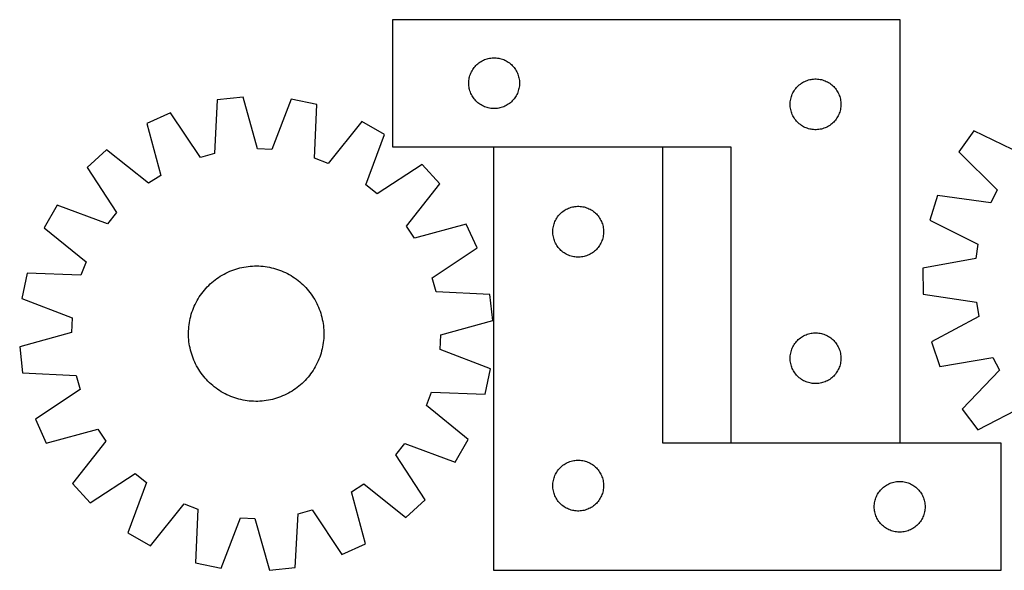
# Model space of a CAD drawing. Header units: millimetres. Extents: x 7 to 1493, y 7 to 332.
# Tile 2 of 3: x 308 to 890, y 7 to 332. Entities that reach past the tile are written whole.
import ezdxf

# ---------------------------------------------------------------- set-up
doc = ezdxf.new("R2010")
doc.units = ezdxf.units.MM
doc.layers.add('CUT', color=7, linetype='CONTINUOUS', true_color=0x000000)

msp = doc.modelspace()

# ---------------------------------------------------------------- linework, layer by layer
at = {"layer": 'CUT'}
for p, q in [((828.274896, 331.75373), (528.274896, 331.75373)), ((528.274896, 331.75373), (528.274896, 256.75373)), ((828.274896, 81.75373), (828.274896, 331.75373)), ((583.346761, 308.421068), (584.082612, 308.655978)), ((584.082612, 308.655978), (584.82958, 308.852695)), ((584.82958, 308.852695), (585.585685, 309.010699)), ((585.585685, 309.010699), (586.348921, 309.12957)), ((586.348921, 309.12957), (587.117264, 309.208993)), ((587.117264, 309.208993), (587.888678, 309.248757)), ((587.888678, 309.248757), (588.661115, 309.248757)), ((588.661115, 309.248757), (589.432528, 309.208993)), ((589.432528, 309.208993), (590.200872, 309.12957)), ((590.200872, 309.12957), (590.964108, 309.010699)), ((590.964108, 309.010699), (591.720212, 308.852695)), ((591.720212, 308.852695), (592.467181, 308.655978)), ((592.467181, 308.655978), (593.203032, 308.421068)), ((575.618263, 302.304173), (576.049471, 302.945046)), ((576.049471, 302.945046), (576.513099, 303.562872)), ((576.513099, 303.562872), (577.007917, 304.156012)), ((577.007917, 304.156012), (577.532614, 304.722892)), ((577.532614, 304.722892), (578.085796, 305.26201)), ((578.085796, 305.26201), (578.665999, 305.771936)), ((578.665999, 305.771936), (579.271682, 306.251318)), ((579.271682, 306.251318), (579.90124, 306.698885)), ((579.90124, 306.698885), (580.553004, 307.113449)), ((580.553004, 307.113449), (581.225245, 307.493912)), ((581.225245, 307.493912), (581.91618, 307.839264)), ((581.91618, 307.839264), (582.623978, 308.148589)), ((582.623978, 308.148589), (583.346761, 308.421068)), ((593.203032, 308.421068), (593.925815, 308.148589)), ((593.925815, 308.148589), (594.633612, 307.839264)), ((594.633612, 307.839264), (595.324547, 307.493912)), ((595.324547, 307.493912), (595.996788, 307.113449)), ((595.996788, 307.113449), (596.648552, 306.698885)), ((596.648552, 306.698885), (597.278111, 306.251318)), ((597.278111, 306.251318), (597.883794, 305.771936)), ((597.883794, 305.771936), (598.463996, 305.26201)), ((598.463996, 305.26201), (599.017179, 304.722892)), ((599.017179, 304.722892), (599.541875, 304.156012)), ((599.541875, 304.156012), (600.036693, 303.562872)), ((600.036693, 303.562872), (600.500321, 302.945046)), ((600.500321, 302.945046), (600.93153, 302.304173)), ((573.453578, 296.562088), (573.592061, 297.322011)), ((573.592061, 297.322011), (573.76948, 298.073797)), ((573.76948, 298.073797), (573.985366, 298.815452)), ((573.985366, 298.815452), (574.239144, 299.545011)), ((574.239144, 299.545011), (574.530143, 300.260538)), ((574.530143, 300.260538), (574.85759, 300.960137)), ((574.85759, 300.960137), (575.220618, 301.641951)), ((575.220618, 301.641951), (575.618263, 302.304173)), ((600.93153, 302.304173), (601.329175, 301.641951)), ((601.329175, 301.641951), (601.692203, 300.960137)), ((601.692203, 300.960137), (602.01965, 300.260538)), ((602.01965, 300.260538), (602.310649, 299.545011)), ((602.310649, 299.545011), (602.564427, 298.815452)), ((602.564427, 298.815452), (602.780312, 298.073797)), ((602.780312, 298.073797), (602.957732, 297.322011)), ((602.957732, 297.322011), (603.096215, 296.562088)), ((573.274896, 294.25373), (573.294785, 295.025911)), ((573.294785, 293.481548), (573.274896, 294.25373)), ((573.294785, 295.025911), (573.354398, 295.796045)), ((573.354398, 292.711415), (573.294785, 293.481548)), ((573.354398, 295.796045), (573.453578, 296.562088)), ((573.453578, 291.945371), (573.354398, 292.711415)), ((573.592061, 291.185449), (573.453578, 291.945371)), ((573.76948, 290.433663), (573.592061, 291.185449)), ((602.957732, 291.185449), (602.780312, 290.433663)), ((603.096215, 291.945371), (602.957732, 291.185449)), ((603.096215, 296.562088), (603.195394, 295.796045)), ((603.195394, 292.711415), (603.096215, 291.945371)), ((603.195394, 295.796045), (603.255008, 295.025911)), ((603.255008, 293.481548), (603.195394, 292.711415)), ((603.255008, 295.025911), (603.274896, 294.25373)), ((603.274896, 294.25373), (603.255008, 293.481548)), ((766.049471, 290.445046), (766.513099, 291.062872)), ((766.513099, 291.062872), (767.007917, 291.656012)), ((767.007917, 291.656012), (767.532614, 292.222892)), ((767.532614, 292.222892), (768.085796, 292.76201)), ((768.085796, 292.76201), (768.665999, 293.271936)), ((768.665999, 293.271936), (769.271682, 293.751318)), ((769.271682, 293.751318), (769.90124, 294.198885)), ((769.90124, 294.198885), (770.553004, 294.613449)), ((770.553004, 294.613449), (771.225245, 294.993912)), ((771.225245, 294.993912), (771.91618, 295.339264)), ((771.91618, 295.339264), (772.623978, 295.648589)), ((772.623978, 295.648589), (773.346761, 295.921068)), ((773.346761, 295.921068), (774.082612, 296.155978)), ((774.082612, 296.155978), (774.82958, 296.352695)), ((774.82958, 296.352695), (775.585685, 296.510699)), ((775.585685, 296.510699), (776.348921, 296.62957)), ((776.348921, 296.62957), (777.117264, 296.708993)), ((777.117264, 296.708993), (777.888678, 296.748757)), ((777.888678, 296.748757), (778.661115, 296.748757)), ((778.661115, 296.748757), (779.432528, 296.708993)), ((779.432528, 296.708993), (780.200872, 296.62957)), ((780.200872, 296.62957), (780.964108, 296.510699)), ((780.964108, 296.510699), (781.720212, 296.352695)), ((781.720212, 296.352695), (782.467181, 296.155978)), ((782.467181, 296.155978), (783.203032, 295.921068)), ((783.203032, 295.921068), (783.925815, 295.648589)), ((783.925815, 295.648589), (784.633612, 295.339264)), ((784.633612, 295.339264), (785.324547, 294.993912)), ((785.324547, 294.993912), (785.996788, 294.613449)), ((785.996788, 294.613449), (786.648552, 294.198885)), ((786.648552, 294.198885), (787.278111, 293.751318)), ((787.278111, 293.751318), (787.883794, 293.271936)), ((787.883794, 293.271936), (788.463996, 292.76201)), ((788.463996, 292.76201), (789.017179, 292.222892)), ((789.017179, 292.222892), (789.541875, 291.656012)), ((789.541875, 291.656012), (790.036693, 291.062872)), ((790.036693, 291.062872), (790.500321, 290.445046)), ((439.841693, 286.078267), (424.549735, 284.379278)), ((448.413588, 255.492365), (439.841693, 286.078267)), ((573.985366, 289.692007), (573.76948, 290.433663)), ((574.239144, 288.962448), (573.985366, 289.692007)), ((574.530143, 288.246921), (574.239144, 288.962448)), ((574.85759, 287.547323), (574.530143, 288.246921)), ((575.220618, 286.865509), (574.85759, 287.547323)), ((575.618263, 286.203287), (575.220618, 286.865509)), ((576.049471, 285.562413), (575.618263, 286.203287)), ((576.513099, 284.944588), (576.049471, 285.562413)), ((600.500321, 285.562413), (600.036693, 284.944588)), ((600.93153, 286.203287), (600.500321, 285.562413)), ((601.329175, 286.865509), (600.93153, 286.203287)), ((601.692203, 287.547323), (601.329175, 286.865509)), ((602.01965, 288.246921), (601.692203, 287.547323)), ((602.310649, 288.962448), (602.01965, 288.246921)), ((602.564427, 289.692007), (602.310649, 288.962448)), ((602.780312, 290.433663), (602.564427, 289.692007)), ((763.592061, 284.822011), (763.76948, 285.573797)), ((763.76948, 285.573797), (763.985366, 286.315452)), ((763.985366, 286.315452), (764.239144, 287.045011)), ((764.239144, 287.045011), (764.530143, 287.760538)), ((764.530143, 287.760538), (764.85759, 288.460137)), ((764.85759, 288.460137), (765.220618, 289.141951)), ((765.220618, 289.141951), (765.618263, 289.804173)), ((765.618263, 289.804173), (766.049471, 290.445046)), ((790.500321, 290.445046), (790.93153, 289.804173)), ((790.93153, 289.804173), (791.329175, 289.141951)), ((791.329175, 289.141951), (791.692203, 288.460137)), ((791.692203, 288.460137), (792.01965, 287.760538)), ((792.01965, 287.760538), (792.310649, 287.045011)), ((792.310649, 287.045011), (792.564427, 286.315452)), ((792.564427, 286.315452), (792.780312, 285.573797)), ((792.780312, 285.573797), (792.957732, 284.822011)), ((424.549735, 284.379278), (422.900404, 252.657764)), ((468.349785, 284.753683), (456.978691, 255.094401)), ((483.418317, 281.644042), (468.349785, 284.753683)), ((482.119111, 249.906259), (483.418317, 281.644042)), ((577.007917, 284.351448), (576.513099, 284.944588)), ((577.532614, 283.784567), (577.007917, 284.351448)), ((578.085796, 283.245449), (577.532614, 283.784567)), ((578.665999, 282.735523), (578.085796, 283.245449)), ((579.271682, 282.256141), (578.665999, 282.735523)), ((579.90124, 281.808575), (579.271682, 282.256141)), ((580.553004, 281.39401), (579.90124, 281.808575)), ((581.225245, 281.013548), (580.553004, 281.39401)), ((581.91618, 280.668196), (581.225245, 281.013548)), ((582.623978, 280.35887), (581.91618, 280.668196)), ((583.346761, 280.086391), (582.623978, 280.35887)), ((584.082612, 279.851482), (583.346761, 280.086391)), ((584.82958, 279.654764), (584.082612, 279.851482)), ((585.585685, 279.496761), (584.82958, 279.654764)), ((586.348921, 279.37789), (585.585685, 279.496761)), ((587.117264, 279.298467), (586.348921, 279.37789)), ((590.200872, 279.37789), (589.432528, 279.298467)), ((590.964108, 279.496761), (590.200872, 279.37789)), ((591.720212, 279.654764), (590.964108, 279.496761)), ((592.467181, 279.851482), (591.720212, 279.654764)), ((593.203032, 280.086391), (592.467181, 279.851482)), ((593.925815, 280.35887), (593.203032, 280.086391)), ((594.633612, 280.668196), (593.925815, 280.35887)), ((595.324547, 281.013548), (594.633612, 280.668196)), ((595.996788, 281.39401), (595.324547, 281.013548)), ((596.648552, 281.808575), (595.996788, 281.39401)), ((597.278111, 282.256141), (596.648552, 281.808575)), ((597.883794, 282.735523), (597.278111, 282.256141)), ((598.463996, 283.245449), (597.883794, 282.735523)), ((599.017179, 283.784567), (598.463996, 283.245449)), ((599.541875, 284.351448), (599.017179, 283.784567)), ((600.036693, 284.944588), (599.541875, 284.351448)), ((763.274896, 281.75373), (763.294785, 282.525911)), ((763.294785, 280.981548), (763.274896, 281.75373)), ((763.294785, 282.525911), (763.354398, 283.296045)), ((763.354398, 280.211415), (763.294785, 280.981548)), ((763.354398, 283.296045), (763.453578, 284.062088)), ((763.453578, 279.445371), (763.354398, 280.211415)), ((763.453578, 284.062088), (763.592061, 284.822011)), ((763.592061, 278.685449), (763.453578, 279.445371)), ((792.957732, 284.822011), (793.096215, 284.062088)), ((793.096215, 279.445371), (792.957732, 278.685449)), ((793.096215, 284.062088), (793.195394, 283.296045)), ((793.195394, 280.211415), (793.096215, 279.445371)), ((793.195394, 283.296045), (793.255008, 282.525911)), ((793.255008, 280.981548), (793.195394, 280.211415)), ((793.255008, 282.525911), (793.274896, 281.75373)), ((793.274896, 281.75373), (793.255008, 280.981548)), ((397.027609, 276.829548), (383.009109, 270.488239)), ((414.631529, 250.389488), (397.027609, 276.829548)), ((587.888678, 279.258703), (587.117264, 279.298467)), ((588.661115, 279.258703), (587.888678, 279.258703)), ((589.432528, 279.298467), (588.661115, 279.258703)), ((763.76948, 277.933663), (763.592061, 278.685449)), ((763.985366, 277.192007), (763.76948, 277.933663)), ((764.239144, 276.462448), (763.985366, 277.192007)), ((764.530143, 275.746921), (764.239144, 276.462448)), ((764.85759, 275.047323), (764.530143, 275.746921)), ((765.220618, 274.365509), (764.85759, 275.047323)), ((765.618263, 273.703287), (765.220618, 274.365509)), ((766.049471, 273.062413), (765.618263, 273.703287)), ((790.93153, 273.703287), (790.500321, 273.062413)), ((791.329175, 274.365509), (790.93153, 273.703287)), ((791.692203, 275.047323), (791.329175, 274.365509)), ((792.01965, 275.746921), (791.692203, 275.047323)), ((792.310649, 276.462448), (792.01965, 275.746921)), ((792.564427, 277.192007), (792.310649, 276.462448)), ((792.780312, 277.933663), (792.564427, 277.192007)), ((792.957732, 278.685449), (792.780312, 277.933663)), ((383.009109, 270.488239), (391.242989, 239.809615)), ((510.121805, 271.574802), (490.14203, 246.881011)), ((523.491899, 263.960925), (510.121805, 271.574802)), ((766.513099, 272.444588), (766.049471, 273.062413)), ((767.007917, 271.851448), (766.513099, 272.444588)), ((767.532614, 271.284567), (767.007917, 271.851448)), ((768.085796, 270.745449), (767.532614, 271.284567)), ((768.665999, 270.235523), (768.085796, 270.745449)), ((769.271682, 269.756141), (768.665999, 270.235523)), ((769.90124, 269.308575), (769.271682, 269.756141)), ((770.553004, 268.89401), (769.90124, 269.308575)), ((771.225245, 268.513548), (770.553004, 268.89401)), ((771.91618, 268.168196), (771.225245, 268.513548)), ((772.623978, 267.85887), (771.91618, 268.168196)), ((773.346761, 267.586391), (772.623978, 267.85887)), ((783.925815, 267.85887), (783.203032, 267.586391)), ((784.633612, 268.168196), (783.925815, 267.85887)), ((785.324547, 268.513548), (784.633612, 268.168196)), ((785.996788, 268.89401), (785.324547, 268.513548)), ((786.648552, 269.308575), (785.996788, 268.89401)), ((787.278111, 269.756141), (786.648552, 269.308575)), ((787.883794, 270.235523), (787.278111, 269.756141)), ((788.463996, 270.745449), (787.883794, 270.235523)), ((789.017179, 271.284567), (788.463996, 270.745449)), ((789.541875, 271.851448), (789.017179, 271.284567)), ((790.036693, 272.444588), (789.541875, 271.851448)), ((790.500321, 273.062413), (790.036693, 272.444588)), ((512.448766, 234.177978), (523.491899, 263.960925)), ((774.082612, 267.351482), (773.346761, 267.586391)), ((774.82958, 267.154764), (774.082612, 267.351482)), ((775.585685, 266.996761), (774.82958, 267.154764)), ((776.348921, 266.87789), (775.585685, 266.996761)), ((777.117264, 266.798467), (776.348921, 266.87789)), ((777.888678, 266.758703), (777.117264, 266.798467)), ((778.661115, 266.758703), (777.888678, 266.758703)), ((779.432528, 266.798467), (778.661115, 266.758703)), ((780.200872, 266.87789), (779.432528, 266.798467)), ((780.964108, 266.996761), (780.200872, 266.87789)), ((781.720212, 267.154764), (780.964108, 266.996761)), ((782.467181, 267.351482), (781.720212, 267.154764)), ((783.203032, 267.586391), (782.467181, 267.351482)), ((871.789024, 266.182939), (862.918728, 253.611208)), ((900.365394, 252.313339), (871.789024, 266.182939)), ((528.274896, 256.75373), (728.274896, 256.75373)), ((687.982055, 256.519837), (587.982055, 256.519837)), ((587.982055, 256.519837), (587.982055, 6.519837)), ((687.982055, 81.519837), (687.982055, 256.519837)), ((728.274896, 256.75373), (728.274896, 81.75373)), ((359.167007, 254.803214), (347.794193, 244.440316)), ((384.079758, 235.097134), (359.167007, 254.803214)), ((422.900404, 252.657764), (414.631529, 250.389488)), ((456.978691, 255.094401), (448.413588, 255.492365)), ((862.918728, 253.611208), (885.566146, 231.338597)), ((347.794193, 244.440316), (365.105295, 217.80762)), ((490.14203, 246.881011), (482.119111, 249.906259)), ((545.776859, 246.132678), (519.144163, 228.821577)), ((556.139757, 234.759865), (545.776859, 246.132678)), ((391.242989, 239.809615), (384.079758, 235.097134)), ((519.144163, 228.821577), (512.448766, 234.177978)), ((536.433676, 209.847114), (556.139757, 234.759865)), ((850.316055, 228.00577), (845.764782, 213.308272)), ((881.779741, 223.645581), (850.316055, 228.00577)), ((885.566146, 231.338597), (881.779741, 223.645581)), ((329.965946, 222.155356), (322.352069, 208.785262)), ((359.748894, 211.112223), (329.965946, 222.155356)), ((634.536739, 221.118803), (635.292843, 221.276806)), ((635.292843, 221.276806), (636.056079, 221.395677)), ((636.056079, 221.395677), (636.824423, 221.4751)), ((636.824423, 221.4751), (637.595836, 221.514864)), ((637.595836, 221.514864), (638.368273, 221.514864)), ((638.368273, 221.514864), (639.139687, 221.4751)), ((639.139687, 221.4751), (639.90803, 221.395677)), ((639.90803, 221.395677), (640.671266, 221.276806)), ((640.671266, 221.276806), (641.427371, 221.118803)), ((365.105295, 217.80762), (359.748894, 211.112223)), ((625.75663, 215.211154), (626.220258, 215.828979)), ((626.220258, 215.828979), (626.715076, 216.422119)), ((626.715076, 216.422119), (627.239772, 216.988999)), ((627.239772, 216.988999), (627.792955, 217.528118)), ((627.792955, 217.528118), (628.373157, 218.038044)), ((628.373157, 218.038044), (628.978841, 218.517426)), ((628.978841, 218.517426), (629.608399, 218.964992)), ((629.608399, 218.964992), (630.260163, 219.379557)), ((630.260163, 219.379557), (630.932404, 219.760019)), ((630.932404, 219.760019), (631.623339, 220.105371)), ((631.623339, 220.105371), (632.331136, 220.414697)), ((632.331136, 220.414697), (633.053919, 220.687176)), ((633.053919, 220.687176), (633.78977, 220.922085)), ((633.78977, 220.922085), (634.536739, 221.118803)), ((641.427371, 221.118803), (642.174339, 220.922085)), ((642.174339, 220.922085), (642.910191, 220.687176)), ((642.910191, 220.687176), (643.632973, 220.414697)), ((643.632973, 220.414697), (644.340771, 220.105371)), ((644.340771, 220.105371), (645.031706, 219.760019)), ((645.031706, 219.760019), (645.703947, 219.379557)), ((645.703947, 219.379557), (646.355711, 218.964992)), ((646.355711, 218.964992), (646.985269, 218.517426)), ((646.985269, 218.517426), (647.590952, 218.038044)), ((647.590952, 218.038044), (648.171155, 217.528118)), ((648.171155, 217.528118), (648.724338, 216.988999)), ((648.724338, 216.988999), (649.249034, 216.422119)), ((649.249034, 216.422119), (649.743852, 215.828979)), ((649.743852, 215.828979), (650.20748, 215.211154)), ((541.146158, 202.683882), (536.433676, 209.847114)), ((571.824782, 210.917763), (541.146158, 202.683882)), ((578.166091, 196.899263), (571.824782, 210.917763)), ((623.160736, 208.828196), (623.29922, 209.588118)), ((623.29922, 209.588118), (623.476639, 210.339904)), ((623.476639, 210.339904), (623.692524, 211.08156)), ((623.692524, 211.08156), (623.946302, 211.811118)), ((623.946302, 211.811118), (624.237301, 212.526646)), ((624.237301, 212.526646), (624.564749, 213.226244)), ((624.564749, 213.226244), (624.927776, 213.908058)), ((624.927776, 213.908058), (625.325421, 214.57028)), ((625.325421, 214.57028), (625.75663, 215.211154)), ((650.20748, 215.211154), (650.638688, 214.57028)), ((650.638688, 214.57028), (651.036333, 213.908058)), ((651.036333, 213.908058), (651.399361, 213.226244)), ((651.399361, 213.226244), (651.726808, 212.526646)), ((651.726808, 212.526646), (652.017807, 211.811118)), ((652.017807, 211.811118), (652.271585, 211.08156)), ((652.271585, 211.08156), (652.487471, 210.339904)), ((652.487471, 210.339904), (652.66489, 209.588118)), ((652.66489, 209.588118), (652.803373, 208.828196)), ((845.764782, 213.308272), (874.186372, 199.124197)), ((322.352069, 208.785262), (347.045861, 188.805488)), ((622.982055, 206.519837), (623.001943, 207.292018)), ((623.001943, 205.747656), (622.982055, 206.519837)), ((623.001943, 207.292018), (623.061557, 208.062152)), ((623.061557, 204.977522), (623.001943, 205.747656)), ((623.061557, 208.062152), (623.160736, 208.828196)), ((623.160736, 204.211478), (623.061557, 204.977522)), ((623.29922, 203.451556), (623.160736, 204.211478)), ((652.803373, 204.211478), (652.66489, 203.451556)), ((652.803373, 208.828196), (652.902553, 208.062152)), ((652.902553, 204.977522), (652.803373, 204.211478)), ((652.902553, 208.062152), (652.962166, 207.292018)), ((652.962166, 205.747656), (652.902553, 204.977522)), ((652.962166, 207.292018), (652.982055, 206.519837)), ((652.982055, 206.519837), (652.962166, 205.747656)), ((623.476639, 202.69977), (623.29922, 203.451556)), ((623.692524, 201.958115), (623.476639, 202.69977)), ((623.946302, 201.228556), (623.692524, 201.958115)), ((624.237301, 200.513029), (623.946302, 201.228556)), ((624.564749, 199.81343), (624.237301, 200.513029)), ((624.927776, 199.131616), (624.564749, 199.81343)), ((625.325421, 198.469394), (624.927776, 199.131616)), ((625.75663, 197.828521), (625.325421, 198.469394)), ((650.638688, 198.469394), (650.20748, 197.828521)), ((651.036333, 199.131616), (650.638688, 198.469394)), ((651.399361, 199.81343), (651.036333, 199.131616)), ((651.726808, 200.513029), (651.399361, 199.81343)), ((652.017807, 201.228556), (651.726808, 200.513029)), ((652.271585, 201.958115), (652.017807, 201.228556)), ((652.487471, 202.69977), (652.271585, 201.958115)), ((652.66489, 203.451556), (652.487471, 202.69977)), ((874.186372, 199.124197), (872.962559, 190.63764)), ((551.726031, 179.295343), (578.166091, 196.899263)), ((626.220258, 197.210695), (625.75663, 197.828521)), ((626.715076, 196.617555), (626.220258, 197.210695)), ((627.239772, 196.050675), (626.715076, 196.617555)), ((627.792955, 195.511557), (627.239772, 196.050675)), ((628.373157, 195.00163), (627.792955, 195.511557)), ((628.978841, 194.522248), (628.373157, 195.00163)), ((629.608399, 194.074682), (628.978841, 194.522248)), ((630.260163, 193.660118), (629.608399, 194.074682)), ((630.932404, 193.279655), (630.260163, 193.660118)), ((631.623339, 192.934303), (630.932404, 193.279655)), ((632.331136, 192.624978), (631.623339, 192.934303)), ((633.053919, 192.352499), (632.331136, 192.624978)), ((633.78977, 192.117589), (633.053919, 192.352499)), ((634.536739, 191.920872), (633.78977, 192.117589)), ((642.174339, 192.117589), (641.427371, 191.920872)), ((642.910191, 192.352499), (642.174339, 192.117589)), ((643.632973, 192.624978), (642.910191, 192.352499)), ((644.340771, 192.934303), (643.632973, 192.624978)), ((645.031706, 193.279655), (644.340771, 192.934303)), ((645.703947, 193.660118), (645.031706, 193.279655)), ((646.355711, 194.074682), (645.703947, 193.660118)), ((646.985269, 194.522248), (646.355711, 194.074682)), ((647.590952, 195.00163), (646.985269, 194.522248)), ((648.171155, 195.511557), (647.590952, 195.00163)), ((648.724338, 196.050675), (648.171155, 195.511557)), ((649.249034, 196.617555), (648.724338, 196.050675)), ((649.743852, 197.210695), (649.249034, 196.617555)), ((650.20748, 197.828521), (649.743852, 197.210695)), ((347.045861, 188.805488), (344.020612, 180.782568)), ((445.405989, 186.233194), (446.661571, 186.283398)), ((446.661571, 186.283398), (447.91811, 186.294139)), ((447.91811, 186.294139), (449.174367, 186.265406)), ((449.174367, 186.265406), (450.429102, 186.197227)), ((635.292843, 191.762868), (634.536739, 191.920872)), ((636.056079, 191.643997), (635.292843, 191.762868)), ((636.824423, 191.564574), (636.056079, 191.643997)), ((637.595836, 191.52481), (636.824423, 191.564574)), ((638.368273, 191.52481), (637.595836, 191.52481)), ((639.139687, 191.564574), (638.368273, 191.52481)), ((639.90803, 191.643997), (639.139687, 191.564574)), ((640.671266, 191.762868), (639.90803, 191.643997)), ((641.427371, 191.920872), (640.671266, 191.762868)), ((872.962559, 190.63764), (841.691443, 185.061613)), ((312.28283, 182.081775), (309.173189, 167.013242)), ((344.020612, 180.782568), (312.28283, 182.081775)), ((426.441003, 180.220878), (427.517092, 180.869754)), ((427.517092, 180.869754), (428.613031, 181.484509)), ((428.613031, 181.484509), (429.72774, 182.064536)), ((429.72774, 182.064536), (430.860118, 182.609263)), ((430.860118, 182.609263), (432.009047, 183.118153)), ((432.009047, 183.118153), (433.173394, 183.590703)), ((433.173394, 183.590703), (434.352009, 184.026446)), ((434.352009, 184.026446), (435.54373, 184.424953)), ((435.54373, 184.424953), (436.74738, 184.785831)), ((436.74738, 184.785831), (437.961772, 185.108723)), ((437.961772, 185.108723), (439.185707, 185.393311)), ((439.185707, 185.393311), (440.417977, 185.639314)), ((440.417977, 185.639314), (441.657366, 185.846489)), ((441.657366, 185.846489), (442.902651, 186.014631)), ((442.902651, 186.014631), (444.152603, 186.143575)), ((444.152603, 186.143575), (445.405989, 186.233194)), ((450.429102, 186.197227), (451.681075, 186.089669)), ((451.681075, 186.089669), (452.929053, 185.942839)), ((452.929053, 185.942839), (454.171803, 185.756882)), ((454.171803, 185.756882), (455.408098, 185.531981)), ((455.408098, 185.531981), (456.636719, 185.268357)), ((456.636719, 185.268357), (457.856453, 184.966272)), ((457.856453, 184.966272), (459.066097, 184.626023)), ((459.066097, 184.626023), (460.264456, 184.247947)), ((460.264456, 184.247947), (461.450348, 183.832415)), ((461.450348, 183.832415), (462.622603, 183.379839)), ((462.622603, 183.379839), (463.780064, 182.890664)), ((463.780064, 182.890664), (464.921588, 182.365374)), ((464.921588, 182.365374), (466.046049, 181.804488)), ((466.046049, 181.804488), (467.152337, 181.208557)), ((467.152337, 181.208557), (468.239361, 180.578172)), ((468.239361, 180.578172), (469.306048, 179.913953)), ((841.691443, 185.061613), (841.904701, 169.677041)), ((418.669766, 173.885126), (419.550679, 174.781228)), ((419.550679, 174.781228), (420.459304, 175.649219)), ((420.459304, 175.649219), (421.394745, 176.48824)), ((421.394745, 176.48824), (422.356079, 177.297464)), ((422.356079, 177.297464), (423.342356, 178.076093)), ((423.342356, 178.076093), (424.352605, 178.823358)), ((424.352605, 178.823358), (425.385827, 179.538522)), ((425.385827, 179.538522), (426.441003, 180.220878)), ((469.306048, 179.913953), (470.351345, 179.216557)), ((470.351345, 179.216557), (471.37422, 178.486671)), ((471.37422, 178.486671), (472.373664, 177.725016)), ((472.373664, 177.725016), (473.348691, 176.932344)), ((473.348691, 176.932344), (474.298338, 176.109436)), ((474.298338, 176.109436), (475.221669, 175.257106)), ((475.221669, 175.257106), (476.117771, 174.376193)), ((553.994307, 171.026468), (551.726031, 179.295343)), ((414.012918, 167.969505), (414.710315, 169.014802)), ((414.710315, 169.014802), (415.440201, 170.037677)), ((415.440201, 170.037677), (416.201855, 171.037121)), ((416.201855, 171.037121), (416.994528, 172.012148)), ((416.994528, 172.012148), (417.817435, 172.961795)), ((417.817435, 172.961795), (418.669766, 173.885126)), ((476.117771, 174.376193), (476.985761, 173.467568)), ((476.985761, 173.467568), (477.824783, 172.532127)), ((477.824783, 172.532127), (478.634007, 171.570793)), ((478.634007, 171.570793), (479.412636, 170.584515)), ((479.412636, 170.584515), (480.159901, 169.574267)), ((480.159901, 169.574267), (480.875065, 168.541045)), ((585.715821, 169.377137), (553.994307, 171.026468)), ((587.41481, 154.085179), (585.715821, 169.377137)), ((841.904701, 169.677041), (873.31836, 164.969938)), ((309.173189, 167.013242), (338.832471, 155.642148)), ((411.036208, 162.443521), (411.561497, 163.585045)), ((411.561497, 163.585045), (412.122384, 164.709506)), ((412.122384, 164.709506), (412.718314, 165.815794)), ((412.718314, 165.815794), (413.3487, 166.902818)), ((413.3487, 166.902818), (414.012918, 167.969505)), ((480.875065, 168.541045), (481.557421, 167.485869)), ((481.557421, 167.485869), (482.206297, 166.40978)), ((482.206297, 166.40978), (482.821052, 165.31384)), ((482.821052, 165.31384), (483.401079, 164.199132)), ((483.401079, 164.199132), (483.945806, 163.066754)), ((483.945806, 163.066754), (484.454696, 161.917825)), ((873.31836, 164.969938), (874.776935, 156.520564)), ((408.9606, 156.51991), (409.300848, 157.729554)), ((409.300848, 157.729554), (409.678925, 158.927913)), ((409.678925, 158.927913), (410.094457, 160.113805)), ((410.094457, 160.113805), (410.547033, 161.28606)), ((410.547033, 161.28606), (411.036208, 162.443521)), ((484.454696, 161.917825), (484.927245, 160.753478)), ((484.927245, 160.753478), (485.362989, 159.574863)), ((485.362989, 159.574863), (485.761496, 158.383142)), ((485.761496, 158.383142), (486.122374, 157.179492)), ((486.122374, 157.179492), (486.445266, 155.9651)), ((338.832471, 155.642148), (338.434506, 147.077045)), ((407.837202, 150.344533), (407.984032, 151.59251)), ((407.984032, 151.59251), (408.16999, 152.83526)), ((408.16999, 152.83526), (408.394891, 154.071555)), ((408.394891, 154.071555), (408.658514, 155.300176)), ((408.658514, 155.300176), (408.9606, 156.51991)), ((486.445266, 155.9651), (486.729854, 154.741165)), ((486.729854, 154.741165), (486.975857, 153.508895)), ((486.975857, 153.508895), (487.183032, 152.269506)), ((487.183032, 152.269506), (487.351174, 151.024221)), ((556.828908, 145.513284), (587.41481, 154.085179)), ((874.776935, 156.520564), (846.759424, 141.554141)), ((338.434506, 147.077045), (307.848605, 138.50515)), ((407.632733, 146.581568), (407.661466, 147.837824)), ((407.643474, 145.325028), (407.632733, 146.581568)), ((407.661466, 147.837824), (407.729645, 149.092559)), ((407.729645, 149.092559), (407.837202, 150.344533)), ((487.351174, 151.024221), (487.480118, 149.774268)), ((487.480118, 149.774268), (487.569737, 148.520883)), ((487.569737, 148.520883), (487.619941, 147.265301)), ((487.630682, 146.008761), (487.601949, 144.752505)), ((487.619941, 147.265301), (487.630682, 146.008761)), ((556.430944, 136.948181), (556.828908, 145.513284)), ((771.91618, 145.339264), (772.623978, 145.648589)), ((772.623978, 145.648589), (773.346761, 145.921068)), ((773.346761, 145.921068), (774.082612, 146.155978)), ((774.082612, 146.155978), (774.82958, 146.352695)), ((774.82958, 146.352695), (775.585685, 146.510699)), ((775.585685, 146.510699), (776.348921, 146.62957)), ((776.348921, 146.62957), (777.117264, 146.708993)), ((777.117264, 146.708993), (777.888678, 146.748757)), ((777.888678, 146.748757), (778.661115, 146.748757)), ((778.661115, 146.748757), (779.432528, 146.708993)), ((779.432528, 146.708993), (780.200872, 146.62957)), ((780.200872, 146.62957), (780.964108, 146.510699)), ((780.964108, 146.510699), (781.720212, 146.352695)), ((781.720212, 146.352695), (782.467181, 146.155978)), ((782.467181, 146.155978), (783.203032, 145.921068)), ((783.203032, 145.921068), (783.925815, 145.648589)), ((783.925815, 145.648589), (784.633612, 145.339264)), ((407.693678, 144.069446), (407.643474, 145.325028)), ((407.783297, 142.816061), (407.693678, 144.069446)), ((407.912241, 141.566108), (407.783297, 142.816061)), ((408.080383, 140.320823), (407.912241, 141.566108)), ((408.287558, 139.081434), (408.080383, 140.320823)), ((487.093425, 139.755069), (486.868524, 138.518774)), ((487.279382, 140.997819), (487.093425, 139.755069)), ((487.426212, 142.245796), (487.279382, 140.997819)), ((487.53377, 143.49777), (487.426212, 142.245796)), ((487.601949, 144.752505), (487.53377, 143.49777)), ((765.220618, 139.141951), (765.618263, 139.804173)), ((765.618263, 139.804173), (766.049471, 140.445046)), ((766.049471, 140.445046), (766.513099, 141.062872)), ((766.513099, 141.062872), (767.007917, 141.656012)), ((767.007917, 141.656012), (767.532614, 142.222892)), ((767.532614, 142.222892), (768.085796, 142.76201)), ((768.085796, 142.76201), (768.665999, 143.271936)), ((768.665999, 143.271936), (769.271682, 143.751318)), ((769.271682, 143.751318), (769.90124, 144.198885)), ((769.90124, 144.198885), (770.553004, 144.613449)), ((770.553004, 144.613449), (771.225245, 144.993912)), ((771.225245, 144.993912), (771.91618, 145.339264)), ((784.633612, 145.339264), (785.324547, 144.993912)), ((785.324547, 144.993912), (785.996788, 144.613449)), ((785.996788, 144.613449), (786.648552, 144.198885)), ((786.648552, 144.198885), (787.278111, 143.751318)), ((787.278111, 143.751318), (787.883794, 143.271936)), ((787.883794, 143.271936), (788.463996, 142.76201)), ((788.463996, 142.76201), (789.017179, 142.222892)), ((789.017179, 142.222892), (789.541875, 141.656012)), ((789.541875, 141.656012), (790.036693, 141.062872)), ((790.036693, 141.062872), (790.500321, 140.445046)), ((790.500321, 140.445046), (790.93153, 139.804173)), ((790.93153, 139.804173), (791.329175, 139.141951)), ((846.759424, 141.554141), (851.716338, 126.988443)), ((307.848605, 138.50515), (309.547593, 123.213192)), ((408.533561, 137.849164), (408.287558, 139.081434)), ((408.818148, 136.625229), (408.533561, 137.849164)), ((409.141041, 135.410837), (408.818148, 136.625229)), ((409.501918, 134.207187), (409.141041, 135.410837)), ((409.900426, 133.015466), (409.501918, 134.207187)), ((485.962566, 134.860775), (485.584489, 133.662416)), ((486.302815, 136.070419), (485.962566, 134.860775)), ((486.6049, 137.290153), (486.302815, 136.070419)), ((486.868524, 138.518774), (486.6049, 137.290153)), ((586.090226, 125.577087), (556.430944, 136.948181)), ((763.354398, 133.296045), (763.453578, 134.062088)), ((763.453578, 134.062088), (763.592061, 134.822011)), ((763.592061, 134.822011), (763.76948, 135.573797)), ((763.76948, 135.573797), (763.985366, 136.315452)), ((763.985366, 136.315452), (764.239144, 137.045011)), ((764.239144, 137.045011), (764.530143, 137.760538)), ((764.530143, 137.760538), (764.85759, 138.460137)), ((764.85759, 138.460137), (765.220618, 139.141951)), ((791.329175, 139.141951), (791.692203, 138.460137)), ((791.692203, 138.460137), (792.01965, 137.760538)), ((792.01965, 137.760538), (792.310649, 137.045011)), ((792.310649, 137.045011), (792.564427, 136.315452)), ((792.564427, 136.315452), (792.780312, 135.573797)), ((792.780312, 135.573797), (792.957732, 134.822011)), ((792.957732, 134.822011), (793.096215, 134.062088)), ((793.096215, 134.062088), (793.195394, 133.296045)), ((410.336169, 131.836851), (409.900426, 133.015466)), ((410.808719, 130.672504), (410.336169, 131.836851)), ((411.317608, 129.523575), (410.808719, 130.672504)), ((411.862336, 128.391197), (411.317608, 129.523575)), ((412.442363, 127.276488), (411.862336, 128.391197)), ((483.701917, 129.005284), (483.14103, 127.880823)), ((484.227207, 130.146808), (483.701917, 129.005284)), ((484.716381, 131.304269), (484.227207, 130.146808)), ((485.168958, 132.476524), (484.716381, 131.304269)), ((485.584489, 133.662416), (485.168958, 132.476524)), ((763.274896, 131.75373), (763.294785, 132.525911)), ((763.294785, 130.981548), (763.274896, 131.75373)), ((763.294785, 132.525911), (763.354398, 133.296045)), ((763.354398, 130.211415), (763.294785, 130.981548)), ((763.453578, 129.445371), (763.354398, 130.211415)), ((763.592061, 128.685449), (763.453578, 129.445371)), ((763.76948, 127.933663), (763.592061, 128.685449)), ((792.957732, 128.685449), (792.780312, 127.933663)), ((793.096215, 129.445371), (792.957732, 128.685449)), ((793.195394, 130.211415), (793.096215, 129.445371)), ((793.195394, 133.296045), (793.255008, 132.525911)), ((793.255008, 130.981548), (793.195394, 130.211415)), ((793.255008, 132.525911), (793.274896, 131.75373)), ((793.274896, 131.75373), (793.255008, 130.981548)), ((851.716338, 126.988443), (883.047078, 132.219077)), ((883.047078, 132.219077), (887.045266, 124.633969)), ((309.547593, 123.213192), (341.269107, 121.563861)), ((413.057118, 126.180549), (412.442363, 127.276488)), ((413.705994, 125.10446), (413.057118, 126.180549)), ((414.38835, 124.049284), (413.705994, 125.10446)), ((415.103513, 123.016062), (414.38835, 124.049284)), ((415.850778, 122.005814), (415.103513, 123.016062)), ((479.823214, 122.552652), (479.061559, 121.553208)), ((480.5531, 123.575527), (479.823214, 122.552652)), ((481.250496, 124.620824), (480.5531, 123.575527)), ((481.914715, 125.687511), (481.250496, 124.620824)), ((482.5451, 126.774534), (481.914715, 125.687511)), ((483.14103, 127.880823), (482.5451, 126.774534)), ((582.980584, 110.508554), (586.090226, 125.577087)), ((763.985366, 127.192007), (763.76948, 127.933663)), ((764.239144, 126.462448), (763.985366, 127.192007)), ((764.530143, 125.746921), (764.239144, 126.462448)), ((764.85759, 125.047323), (764.530143, 125.746921)), ((765.220618, 124.365509), (764.85759, 125.047323)), ((765.618263, 123.703287), (765.220618, 124.365509)), ((766.049471, 123.062413), (765.618263, 123.703287)), ((766.513099, 122.444588), (766.049471, 123.062413)), ((767.007917, 121.851448), (766.513099, 122.444588)), ((790.036693, 122.444588), (789.541875, 121.851448)), ((790.500321, 123.062413), (790.036693, 122.444588)), ((790.93153, 123.703287), (790.500321, 123.062413)), ((791.329175, 124.365509), (790.93153, 123.703287)), ((791.692203, 125.047323), (791.329175, 124.365509)), ((792.01965, 125.746921), (791.692203, 125.047323)), ((792.310649, 126.462448), (792.01965, 125.746921)), ((792.564427, 127.192007), (792.310649, 126.462448)), ((792.780312, 127.933663), (792.564427, 127.192007)), ((887.045266, 124.633969), (865.023908, 101.742168)), ((341.269107, 121.563861), (343.537384, 113.294986)), ((416.629407, 121.019536), (415.850778, 122.005814)), ((417.438632, 120.058202), (416.629407, 121.019536)), ((418.277653, 119.122761), (417.438632, 120.058202)), ((419.145643, 118.214136), (418.277653, 119.122761)), ((420.041746, 117.333223), (419.145643, 118.214136)), ((420.965077, 116.480893), (420.041746, 117.333223)), ((421.914724, 115.657985), (420.965077, 116.480893)), ((474.804111, 116.94111), (473.86867, 116.102089)), ((475.712736, 117.809101), (474.804111, 116.94111)), ((476.593648, 118.705203), (475.712736, 117.809101)), ((477.445979, 119.628534), (476.593648, 118.705203)), ((478.268887, 120.578181), (477.445979, 119.628534)), ((479.061559, 121.553208), (478.268887, 120.578181)), ((767.532614, 121.284567), (767.007917, 121.851448)), ((768.085796, 120.745449), (767.532614, 121.284567)), ((768.665999, 120.235523), (768.085796, 120.745449)), ((769.271682, 119.756141), (768.665999, 120.235523)), ((769.90124, 119.308575), (769.271682, 119.756141)), ((770.553004, 118.89401), (769.90124, 119.308575)), ((771.225245, 118.513548), (770.553004, 118.89401)), ((771.91618, 118.168196), (771.225245, 118.513548)), ((772.623978, 117.85887), (771.91618, 118.168196)), ((773.346761, 117.586391), (772.623978, 117.85887)), ((774.082612, 117.351482), (773.346761, 117.586391)), ((774.82958, 117.154764), (774.082612, 117.351482)), ((775.585685, 116.996761), (774.82958, 117.154764)), ((776.348921, 116.87789), (775.585685, 116.996761)), ((777.117264, 116.798467), (776.348921, 116.87789)), ((777.888678, 116.758703), (777.117264, 116.798467)), ((778.661115, 116.758703), (777.888678, 116.758703)), ((779.432528, 116.798467), (778.661115, 116.758703)), ((780.200872, 116.87789), (779.432528, 116.798467)), ((780.964108, 116.996761), (780.200872, 116.87789)), ((781.720212, 117.154764), (780.964108, 116.996761)), ((782.467181, 117.351482), (781.720212, 117.154764)), ((783.203032, 117.586391), (782.467181, 117.351482)), ((783.925815, 117.85887), (783.203032, 117.586391)), ((784.633612, 118.168196), (783.925815, 117.85887)), ((785.324547, 118.513548), (784.633612, 118.168196)), ((785.996788, 118.89401), (785.324547, 118.513548)), ((786.648552, 119.308575), (785.996788, 118.89401)), ((787.278111, 119.756141), (786.648552, 119.308575)), ((787.883794, 120.235523), (787.278111, 119.756141)), ((788.463996, 120.745449), (787.883794, 120.235523)), ((789.017179, 121.284567), (788.463996, 120.745449)), ((789.541875, 121.851448), (789.017179, 121.284567)), ((343.537384, 113.294986), (317.097324, 95.691066)), ((422.889751, 114.865313), (421.914724, 115.657985)), ((423.889195, 114.103658), (422.889751, 114.865313)), ((424.91207, 113.373772), (423.889195, 114.103658)), ((425.957367, 112.676376), (424.91207, 113.373772)), ((427.024053, 112.012157), (425.957367, 112.676376)), ((428.111077, 111.381772), (427.024053, 112.012157)), ((429.217366, 110.785841), (428.111077, 111.381772)), ((430.341827, 110.224955), (429.217366, 110.785841)), ((466.650383, 111.10582), (465.535675, 110.525793)), ((467.746323, 111.720575), (466.650383, 111.10582)), ((468.822412, 112.369451), (467.746323, 111.720575)), ((469.877588, 113.051807), (468.822412, 112.369451)), ((470.91081, 113.766971), (469.877588, 113.051807)), ((471.921058, 114.514236), (470.91081, 113.766971)), ((472.907336, 115.292865), (471.921058, 114.514236)), ((473.86867, 116.102089), (472.907336, 115.292865)), ((548.217553, 103.784841), (551.242802, 111.807761)), ((551.242802, 111.807761), (582.980584, 110.508554)), ((431.483351, 109.699665), (430.341827, 110.224955)), ((432.640812, 109.21049), (431.483351, 109.699665)), ((433.813067, 108.757914), (432.640812, 109.21049)), ((434.998959, 108.342382), (433.813067, 108.757914)), ((436.197318, 107.964306), (434.998959, 108.342382)), ((437.406962, 107.624057), (436.197318, 107.964306)), ((438.626696, 107.321972), (437.406962, 107.624057)), ((439.855317, 107.058348), (438.626696, 107.321972)), ((441.091612, 106.833447), (439.855317, 107.058348)), ((442.334362, 106.64749), (441.091612, 106.833447)), ((443.582339, 106.50066), (442.334362, 106.64749)), ((444.834313, 106.393102), (443.582339, 106.50066)), ((446.089047, 106.324923), (444.834313, 106.393102)), ((447.345304, 106.29619), (446.089047, 106.324923)), ((448.601844, 106.306931), (447.345304, 106.29619)), ((449.857426, 106.357135), (448.601844, 106.306931)), ((451.110811, 106.446754), (449.857426, 106.357135)), ((452.360763, 106.575698), (451.110811, 106.446754)), ((453.606048, 106.74384), (452.360763, 106.575698)), ((454.845438, 106.951015), (453.606048, 106.74384)), ((456.077708, 107.197018), (454.845438, 106.951015)), ((457.301643, 107.481606), (456.077708, 107.197018)), ((458.516034, 107.804498), (457.301643, 107.481606)), ((459.719685, 108.165376), (458.516034, 107.804498)), ((460.911406, 108.563883), (459.719685, 108.165376)), ((462.090021, 108.999626), (460.911406, 108.563883)), ((463.254368, 109.472176), (462.090021, 108.999626)), ((464.403297, 109.981066), (463.254368, 109.472176)), ((465.535675, 110.525793), (464.403297, 109.981066)), ((572.911345, 83.805067), (548.217553, 103.784841)), ((865.023908, 101.742168), (874.239262, 89.421138)), ((874.239262, 89.421138), (902.420211, 104.077497)), ((317.097324, 95.691066), (323.438633, 81.672566)), ((323.438633, 81.672566), (354.117257, 89.906447)), ((354.117257, 89.906447), (358.829738, 82.743215)), ((358.829738, 82.743215), (339.123658, 57.830464)), ((530.158119, 74.782709), (535.514521, 81.478106)), ((535.514521, 81.478106), (565.297468, 70.434973)), ((565.297468, 70.434973), (572.911345, 83.805067)), ((887.982055, 81.519837), (687.982055, 81.519837)), ((728.274896, 81.75373), (828.274896, 81.75373)), ((887.982055, 6.519837), (887.982055, 81.519837)), ((547.469221, 48.150013), (530.158119, 74.782709)), ((630.932404, 69.760019), (631.623339, 70.105371)), ((631.623339, 70.105371), (632.331136, 70.414697)), ((632.331136, 70.414697), (633.053919, 70.687176)), ((633.053919, 70.687176), (633.78977, 70.922085)), ((633.78977, 70.922085), (634.536739, 71.118803)), ((634.536739, 71.118803), (635.292843, 71.276806)), ((635.292843, 71.276806), (636.056079, 71.395677)), ((636.056079, 71.395677), (636.824423, 71.4751)), ((636.824423, 71.4751), (637.595836, 71.514864)), ((637.595836, 71.514864), (638.368273, 71.514864)), ((638.368273, 71.514864), (639.139687, 71.4751)), ((639.139687, 71.4751), (639.90803, 71.395677)), ((639.90803, 71.395677), (640.671266, 71.276806)), ((640.671266, 71.276806), (641.427371, 71.118803)), ((641.427371, 71.118803), (642.174339, 70.922085)), ((642.174339, 70.922085), (642.910191, 70.687176)), ((642.910191, 70.687176), (643.632973, 70.414697)), ((643.632973, 70.414697), (644.340771, 70.105371)), ((644.340771, 70.105371), (645.031706, 69.760019)), ((624.927776, 63.908058), (625.325421, 64.57028)), ((625.325421, 64.57028), (625.75663, 65.211154)), ((625.75663, 65.211154), (626.220258, 65.828979)), ((626.220258, 65.828979), (626.715076, 66.422119)), ((626.715076, 66.422119), (627.239772, 66.988999)), ((627.239772, 66.988999), (627.792955, 67.528118)), ((627.792955, 67.528118), (628.373157, 68.038044)), ((628.373157, 68.038044), (628.978841, 68.517426)), ((628.978841, 68.517426), (629.608399, 68.964992)), ((629.608399, 68.964992), (630.260163, 69.379557)), ((630.260163, 69.379557), (630.932404, 69.760019)), ((645.031706, 69.760019), (645.703947, 69.379557)), ((645.703947, 69.379557), (646.355711, 68.964992)), ((646.355711, 68.964992), (646.985269, 68.517426)), ((646.985269, 68.517426), (647.590952, 68.038044)), ((647.590952, 68.038044), (648.171155, 67.528118)), ((648.171155, 67.528118), (648.724338, 66.988999)), ((648.724338, 66.988999), (649.249034, 66.422119)), ((649.249034, 66.422119), (649.743852, 65.828979)), ((649.743852, 65.828979), (650.20748, 65.211154)), ((650.20748, 65.211154), (650.638688, 64.57028)), ((650.638688, 64.57028), (651.036333, 63.908058)), ((349.486555, 46.457651), (376.119252, 63.768752)), ((382.814648, 58.412351), (371.771515, 28.629404)), ((376.119252, 63.768752), (382.814648, 58.412351)), ((623.061557, 58.062152), (623.160736, 58.828196)), ((623.160736, 58.828196), (623.29922, 59.588118)), ((623.29922, 59.588118), (623.476639, 60.339904)), ((623.476639, 60.339904), (623.692524, 61.08156)), ((623.692524, 61.08156), (623.946302, 61.811118)), ((623.946302, 61.811118), (624.237301, 62.526646)), ((624.237301, 62.526646), (624.564749, 63.226244)), ((624.564749, 63.226244), (624.927776, 63.908058)), ((651.036333, 63.908058), (651.399361, 63.226244)), ((651.399361, 63.226244), (651.726808, 62.526646)), ((651.726808, 62.526646), (652.017807, 61.811118)), ((652.017807, 61.811118), (652.271585, 61.08156)), ((652.271585, 61.08156), (652.487471, 60.339904)), ((652.487471, 60.339904), (652.66489, 59.588118)), ((652.66489, 59.588118), (652.803373, 58.828196)), ((652.803373, 58.828196), (652.902553, 58.062152)), ((823.053919, 58.187176), (823.78977, 58.422085)), ((823.78977, 58.422085), (824.536739, 58.618803)), ((824.536739, 58.618803), (825.292843, 58.776806)), ((825.292843, 58.776806), (826.056079, 58.895677)), ((826.056079, 58.895677), (826.824423, 58.9751)), ((826.824423, 58.9751), (827.595836, 59.014864)), ((827.595836, 59.014864), (828.368273, 59.014864)), ((828.368273, 59.014864), (829.139687, 58.9751)), ((829.139687, 58.9751), (829.90803, 58.895677)), ((829.90803, 58.895677), (830.671266, 58.776806)), ((830.671266, 58.776806), (831.427371, 58.618803)), ((831.427371, 58.618803), (832.174339, 58.422085)), ((832.174339, 58.422085), (832.910191, 58.187176)), ((339.123658, 57.830464), (349.486555, 46.457651)), ((504.020425, 52.780714), (511.183657, 57.493195)), ((512.254306, 22.10209), (504.020425, 52.780714)), ((511.183657, 57.493195), (536.096407, 37.787115)), ((622.982055, 56.519837), (623.001943, 57.292018)), ((623.001943, 55.747656), (622.982055, 56.519837)), ((623.001943, 57.292018), (623.061557, 58.062152)), ((623.061557, 54.977522), (623.001943, 55.747656)), ((623.160736, 54.211478), (623.061557, 54.977522)), ((623.29922, 53.451556), (623.160736, 54.211478)), ((623.476639, 52.69977), (623.29922, 53.451556)), ((623.692524, 51.958115), (623.476639, 52.69977)), ((652.487471, 52.69977), (652.271585, 51.958115)), ((652.66489, 53.451556), (652.487471, 52.69977)), ((652.803373, 54.211478), (652.66489, 53.451556)), ((652.902553, 54.977522), (652.803373, 54.211478)), ((652.902553, 58.062152), (652.962166, 57.292018)), ((652.962166, 55.747656), (652.902553, 54.977522)), ((652.962166, 57.292018), (652.982055, 56.519837)), ((652.982055, 56.519837), (652.962166, 55.747656)), ((815.325421, 52.07028), (815.75663, 52.711154)), ((815.75663, 52.711154), (816.220258, 53.328979)), ((816.220258, 53.328979), (816.715076, 53.922119)), ((816.715076, 53.922119), (817.239772, 54.488999)), ((817.239772, 54.488999), (817.792955, 55.028118)), ((817.792955, 55.028118), (818.373157, 55.538044)), ((818.373157, 55.538044), (818.978841, 56.017426)), ((818.978841, 56.017426), (819.608399, 56.464992)), ((819.608399, 56.464992), (820.260163, 56.879557)), ((820.260163, 56.879557), (820.932404, 57.260019)), ((820.932404, 57.260019), (821.623339, 57.605371)), ((821.623339, 57.605371), (822.331136, 57.914697)), ((822.331136, 57.914697), (823.053919, 58.187176)), ((832.910191, 58.187176), (833.632973, 57.914697)), ((833.632973, 57.914697), (834.340771, 57.605371)), ((834.340771, 57.605371), (835.031706, 57.260019)), ((835.031706, 57.260019), (835.703947, 56.879557)), ((835.703947, 56.879557), (836.355711, 56.464992)), ((836.355711, 56.464992), (836.985269, 56.017426)), ((836.985269, 56.017426), (837.590952, 55.538044)), ((837.590952, 55.538044), (838.171155, 55.028118)), ((838.171155, 55.028118), (838.724338, 54.488999)), ((838.724338, 54.488999), (839.249034, 53.922119)), ((839.249034, 53.922119), (839.743852, 53.328979)), ((839.743852, 53.328979), (840.20748, 52.711154)), ((840.20748, 52.711154), (840.638688, 52.07028)), ((536.096407, 37.787115), (547.469221, 48.150013)), ((623.946302, 51.228556), (623.692524, 51.958115)), ((624.237301, 50.513029), (623.946302, 51.228556)), ((624.564749, 49.81343), (624.237301, 50.513029)), ((624.927776, 49.131616), (624.564749, 49.81343)), ((625.325421, 48.469394), (624.927776, 49.131616)), ((625.75663, 47.828521), (625.325421, 48.469394)), ((626.220258, 47.210695), (625.75663, 47.828521)), ((626.715076, 46.617555), (626.220258, 47.210695)), ((627.239772, 46.050675), (626.715076, 46.617555)), ((649.249034, 46.617555), (648.724338, 46.050675)), ((649.743852, 47.210695), (649.249034, 46.617555)), ((650.20748, 47.828521), (649.743852, 47.210695)), ((650.638688, 48.469394), (650.20748, 47.828521)), ((651.036333, 49.131616), (650.638688, 48.469394)), ((651.399361, 49.81343), (651.036333, 49.131616)), ((651.726808, 50.513029), (651.399361, 49.81343)), ((652.017807, 51.228556), (651.726808, 50.513029)), ((652.271585, 51.958115), (652.017807, 51.228556)), ((813.160736, 46.328196), (813.29922, 47.088118)), ((813.29922, 47.088118), (813.476639, 47.839904)), ((813.476639, 47.839904), (813.692524, 48.58156)), ((813.692524, 48.58156), (813.946302, 49.311118)), ((813.946302, 49.311118), (814.237301, 50.026646)), ((814.237301, 50.026646), (814.564749, 50.726244)), ((814.564749, 50.726244), (814.927776, 51.408058)), ((814.927776, 51.408058), (815.325421, 52.07028)), ((840.638688, 52.07028), (841.036333, 51.408058)), ((841.036333, 51.408058), (841.399361, 50.726244)), ((841.399361, 50.726244), (841.726808, 50.026646)), ((841.726808, 50.026646), (842.017807, 49.311118)), ((842.017807, 49.311118), (842.271585, 48.58156)), ((842.271585, 48.58156), (842.487471, 47.839904)), ((842.487471, 47.839904), (842.66489, 47.088118)), ((842.66489, 47.088118), (842.803373, 46.328196)), ((385.14161, 21.015527), (405.121384, 45.709318)), ((405.121384, 45.709318), (413.144304, 42.684069)), ((413.144304, 42.684069), (411.845097, 10.946287)), ((472.36301, 39.932565), (480.631885, 42.200841)), ((480.631885, 42.200841), (498.235805, 15.760781)), ((627.792955, 45.511557), (627.239772, 46.050675)), ((628.373157, 45.00163), (627.792955, 45.511557)), ((628.978841, 44.522248), (628.373157, 45.00163)), ((629.608399, 44.074682), (628.978841, 44.522248)), ((630.260163, 43.660118), (629.608399, 44.074682)), ((630.932404, 43.279655), (630.260163, 43.660118)), ((631.623339, 42.934303), (630.932404, 43.279655)), ((632.331136, 42.624978), (631.623339, 42.934303)), ((633.053919, 42.352499), (632.331136, 42.624978)), ((633.78977, 42.117589), (633.053919, 42.352499)), ((634.536739, 41.920872), (633.78977, 42.117589)), ((635.292843, 41.762868), (634.536739, 41.920872)), ((636.056079, 41.643997), (635.292843, 41.762868)), ((636.824423, 41.564574), (636.056079, 41.643997)), ((637.595836, 41.52481), (636.824423, 41.564574)), ((638.368273, 41.52481), (637.595836, 41.52481)), ((639.139687, 41.564574), (638.368273, 41.52481)), ((639.90803, 41.643997), (639.139687, 41.564574)), ((640.671266, 41.762868), (639.90803, 41.643997)), ((641.427371, 41.920872), (640.671266, 41.762868)), ((642.174339, 42.117589), (641.427371, 41.920872)), ((642.910191, 42.352499), (642.174339, 42.117589)), ((643.632973, 42.624978), (642.910191, 42.352499)), ((644.340771, 42.934303), (643.632973, 42.624978)), ((645.031706, 43.279655), (644.340771, 42.934303)), ((645.703947, 43.660118), (645.031706, 43.279655)), ((646.355711, 44.074682), (645.703947, 43.660118)), ((646.985269, 44.522248), (646.355711, 44.074682)), ((647.590952, 45.00163), (646.985269, 44.522248)), ((648.171155, 45.511557), (647.590952, 45.00163)), ((648.724338, 46.050675), (648.171155, 45.511557)), ((812.982055, 44.019837), (813.001943, 44.792018)), ((813.001943, 43.247656), (812.982055, 44.019837)), ((813.001943, 44.792018), (813.061557, 45.562152)), ((813.061557, 42.477522), (813.001943, 43.247656)), ((813.061557, 45.562152), (813.160736, 46.328196)), ((813.160736, 41.711478), (813.061557, 42.477522)), ((813.29922, 40.951556), (813.160736, 41.711478)), ((813.476639, 40.19977), (813.29922, 40.951556)), ((842.66489, 40.951556), (842.487471, 40.19977)), ((842.803373, 41.711478), (842.66489, 40.951556)), ((842.803373, 46.328196), (842.902553, 45.562152)), ((842.902553, 42.477522), (842.803373, 41.711478)), ((842.902553, 45.562152), (842.962166, 44.792018)), ((842.962166, 43.247656), (842.902553, 42.477522)), ((842.962166, 44.792018), (842.982055, 44.019837)), ((842.982055, 44.019837), (842.962166, 43.247656)), ((426.91363, 7.836646), (438.284723, 37.495928)), ((438.284723, 37.495928), (446.849827, 37.097964)), ((446.849827, 37.097964), (455.421722, 6.512062)), ((470.71368, 8.21105), (472.36301, 39.932565)), ((813.692524, 39.458115), (813.476639, 40.19977)), ((813.946302, 38.728556), (813.692524, 39.458115)), ((814.237301, 38.013029), (813.946302, 38.728556)), ((814.564749, 37.31343), (814.237301, 38.013029)), ((814.927776, 36.631616), (814.564749, 37.31343)), ((815.325421, 35.969394), (814.927776, 36.631616)), ((815.75663, 35.328521), (815.325421, 35.969394)), ((816.220258, 34.710695), (815.75663, 35.328521)), ((840.20748, 35.328521), (839.743852, 34.710695)), ((840.638688, 35.969394), (840.20748, 35.328521)), ((841.036333, 36.631616), (840.638688, 35.969394)), ((841.399361, 37.31343), (841.036333, 36.631616)), ((841.726808, 38.013029), (841.399361, 37.31343)), ((842.017807, 38.728556), (841.726808, 38.013029)), ((842.271585, 39.458115), (842.017807, 38.728556)), ((842.487471, 40.19977), (842.271585, 39.458115)), ((816.715076, 34.117555), (816.220258, 34.710695)), ((817.239772, 33.550675), (816.715076, 34.117555)), ((817.792955, 33.011557), (817.239772, 33.550675)), ((818.373157, 32.50163), (817.792955, 33.011557)), ((818.978841, 32.022248), (818.373157, 32.50163)), ((819.608399, 31.574682), (818.978841, 32.022248)), ((820.260163, 31.160118), (819.608399, 31.574682)), ((820.932404, 30.779655), (820.260163, 31.160118)), ((821.623339, 30.434303), (820.932404, 30.779655)), ((822.331136, 30.124978), (821.623339, 30.434303)), ((823.053919, 29.852499), (822.331136, 30.124978)), ((823.78977, 29.617589), (823.053919, 29.852499)), ((824.536739, 29.420872), (823.78977, 29.617589)), ((825.292843, 29.262868), (824.536739, 29.420872)), ((826.056079, 29.143997), (825.292843, 29.262868)), ((826.824423, 29.064574), (826.056079, 29.143997)), ((829.90803, 29.143997), (829.139687, 29.064574)), ((830.671266, 29.262868), (829.90803, 29.143997)), ((831.427371, 29.420872), (830.671266, 29.262868)), ((832.174339, 29.617589), (831.427371, 29.420872)), ((832.910191, 29.852499), (832.174339, 29.617589)), ((833.632973, 30.124978), (832.910191, 29.852499)), ((834.340771, 30.434303), (833.632973, 30.124978)), ((835.031706, 30.779655), (834.340771, 30.434303)), ((835.703947, 31.160118), (835.031706, 30.779655)), ((836.355711, 31.574682), (835.703947, 31.160118)), ((836.985269, 32.022248), (836.355711, 31.574682)), ((837.590952, 32.50163), (836.985269, 32.022248)), ((838.171155, 33.011557), (837.590952, 32.50163)), ((838.724338, 33.550675), (838.171155, 33.011557)), ((839.249034, 34.117555), (838.724338, 33.550675)), ((839.743852, 34.710695), (839.249034, 34.117555)), ((371.771515, 28.629404), (385.14161, 21.015527)), ((827.595836, 29.02481), (826.824423, 29.064574)), ((828.368273, 29.02481), (827.595836, 29.02481)), ((829.139687, 29.064574), (828.368273, 29.02481)), ((498.235805, 15.760781), (512.254306, 22.10209)), ((411.845097, 10.946287), (426.91363, 7.836646)), ((455.421722, 6.512062), (470.71368, 8.21105)), ((587.982055, 6.519837), (887.982055, 6.519837))]:
    msp.add_line(p, q, dxfattribs=at)

doc.saveas('drawing.dxf')
